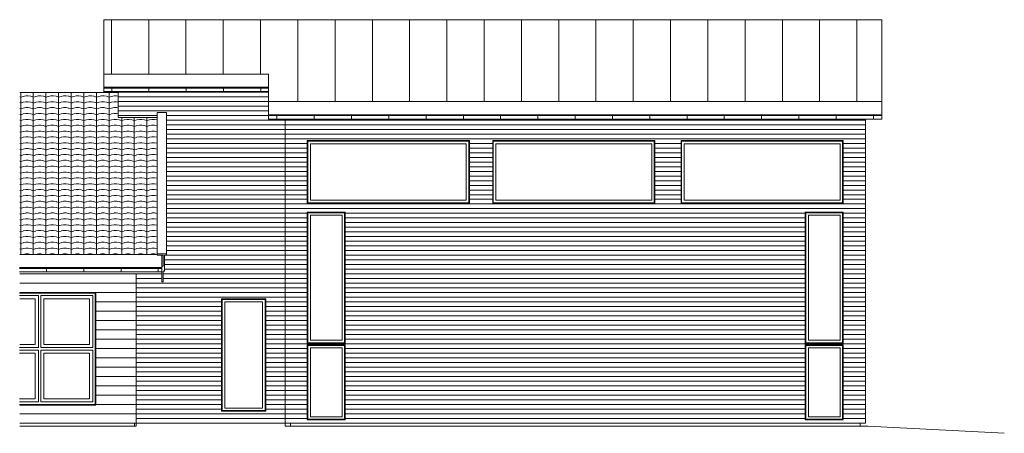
# Model space of a CAD drawing. Header units: millimetres. Extents: x -22790 to 29168, y -746 to 6491.
# Tile 2 of 3: x -7080 to 8767, y -165 to 6491. Entities that reach past the tile are written whole.
import ezdxf

# ---------------------------------------------------------------- set-up
doc = ezdxf.new("R2010")
doc.units = ezdxf.units.MM
for name, color, linetype, lineweight in [('A20_generelt', 1, 'Continuous', 9), ('A233_dør vindu', 2, 'Continuous', 9), ('A25_dekker', 3, 'Continuous', 9), ('A26_yttertak', 3, 'Continuous', 9), ('A85_skravur', 4, 'Continuous', 9)]:
    doc.layers.add(name, color=color, linetype=linetype, lineweight=lineweight)
pattern_1 = [(0, (-5279.88, 0), (0, 150), [])]

# ---------------------------------------------------------------- blocks, each defined once
blk = doc.blocks.new('Focus-Hel Rute fast - 26x11M_dyttefuge 10mm-743462-Vest')
at = {"layer": 'A233_dør vindu'}
for p, q in [((15748, 3545), (15748, 4535)), ((15748, 4535), (18338, 4535)), ((18298, 4495), (15788, 4495)), ((15788, 4495), (15788, 3585)), ((18298, 3585), (18298, 4495)), ((18338, 4535), (18338, 3545)), ((15748, 3545), (18338, 3545)), ((18298, 3585), (15788, 3585))]:
    blk.add_line(p, q, dxfattribs=at)
blk = doc.blocks.new('Focus-Hel Rute fast - 5x12M_dyttefuge 10mm-728227-Vest')
at = {"layer": 'A233_dør vindu'}
for p, q in [((20779, 1250), (21369, 1250)), ((20779, 60), (20779, 1250)), ((20819, 1210), (20819, 100)), ((21329, 1210), (20819, 1210)), ((21329, 100), (21329, 1210)), ((21369, 1250), (21369, 60)), ((20779, 60), (21369, 60)), ((21329, 100), (20819, 100))]:
    blk.add_line(p, q, dxfattribs=at)
blk = doc.blocks.new('Focus-Hel Rute fast - 5x21M_dyttefuge 10mm-728258-Vest')
at = {"layer": 'A233_dør vindu'}
for p, q in [((20779, 3383), (21369, 3383)), ((20779, 1293), (20779, 3383)), ((20819, 3343), (20819, 1333)), ((21329, 3343), (20819, 3343)), ((21329, 1333), (21329, 3343)), ((21369, 3383), (21369, 1293)), ((20779, 1293), (21369, 1293)), ((21329, 1333), (20819, 1333))]:
    blk.add_line(p, q, dxfattribs=at)
blk = doc.blocks.new('FP_17-Vest')
at = {"layer": 'A26_yttertak'}
for p, q in [((8124, 2431), (10410, 2431)), ((8556, 2487), (8556, 2477)), ((8556, 2477), (8556, 2462)), ((8556, 2462), (8556, 2449)), ((8556, 2449), (8556, 2439)), ((8556, 2439), (8556, 2432)), ((9156, 2487), (9156, 2477)), ((9156, 2477), (9156, 2462)), ((9156, 2462), (9156, 2449)), ((9156, 2449), (9156, 2439)), ((9156, 2439), (9156, 2432)), ((9756, 2487), (9756, 2477)), ((9756, 2477), (9756, 2462)), ((9756, 2462), (9756, 2449)), ((9756, 2449), (9756, 2439)), ((9756, 2439), (9756, 2432)), ((10356, 2487), (10356, 2477)), ((10356, 2477), (10356, 2462)), ((10356, 2462), (10356, 2449)), ((10356, 2449), (10356, 2439)), ((10356, 2439), (10356, 2432))]:
    blk.add_line(p, q, dxfattribs=at)
blk = doc.blocks.new('FP_18-Vest')
at = {"layer": 'A26_yttertak'}
for p, q in [((8556, 2488), (8556, 2487)), ((9156, 2488), (9156, 2487)), ((9756, 2488), (9756, 2487)), ((10356, 2488), (10356, 2487))]:
    blk.add_line(p, q, dxfattribs=at)
blk = doc.blocks.new('FP_19-Vest')
at = {"layer": 'A26_yttertak'}
blk.add_line((8124, 2487), (10410, 2487), dxfattribs=at)
blk = doc.blocks.new('FP_20-Vest')
at = {"layer": 'A26_yttertak'}
for p, q in [((10410, 2501), (8124, 2501)), ((8556, 2494), (8556, 2499)), ((8556, 2489), (8556, 2494)), ((8556, 2487), (8556, 2489)), ((9156, 2494), (9156, 2499)), ((9156, 2489), (9156, 2494)), ((9156, 2487), (9156, 2489)), ((9756, 2494), (9756, 2499)), ((9756, 2489), (9756, 2494)), ((9756, 2487), (9756, 2489)), ((10356, 2494), (10356, 2499)), ((10356, 2489), (10356, 2494)), ((10356, 2487), (10356, 2489))]:
    blk.add_line(p, q, dxfattribs=at)
blk = doc.blocks.new('FP_21-Vest')
at = {"layer": 'A26_yttertak'}
for p, q in [((12266, 4948), (12266, 4938)), ((12266, 4938), (12266, 4923)), ((12266, 4923), (12266, 4909)), ((12866, 4948), (12866, 4938)), ((12866, 4938), (12866, 4923)), ((12866, 4923), (12866, 4909)), ((13466, 4948), (13466, 4938)), ((13466, 4938), (13466, 4923)), ((13466, 4923), (13466, 4909)), ((14066, 4948), (14066, 4938)), ((14066, 4938), (14066, 4923)), ((14066, 4923), (14066, 4909)), ((14666, 4948), (14666, 4938)), ((14666, 4938), (14666, 4923)), ((14666, 4923), (14666, 4909)), ((15266, 4948), (15266, 4938)), ((15266, 4938), (15266, 4923)), ((15266, 4923), (15266, 4909)), ((15866, 4948), (15866, 4938)), ((15866, 4938), (15866, 4923)), ((15866, 4923), (15866, 4909)), ((16466, 4948), (16466, 4938)), ((16466, 4938), (16466, 4923)), ((16466, 4923), (16466, 4909)), ((17066, 4948), (17066, 4938)), ((17066, 4938), (17066, 4923)), ((17066, 4923), (17066, 4909)), ((17666, 4948), (17666, 4938)), ((17666, 4938), (17666, 4923)), ((17666, 4923), (17666, 4909)), ((18266, 4948), (18266, 4938)), ((18266, 4938), (18266, 4923)), ((18266, 4923), (18266, 4909)), ((18866, 4948), (18866, 4938)), ((18866, 4938), (18866, 4923)), ((18866, 4923), (18866, 4909)), ((19466, 4948), (19466, 4938)), ((19466, 4938), (19466, 4923)), ((19466, 4923), (19466, 4909)), ((20066, 4948), (20066, 4938)), ((20066, 4938), (20066, 4923)), ((20066, 4923), (20066, 4909)), ((20666, 4948), (20666, 4938)), ((20666, 4938), (20666, 4923)), ((20666, 4923), (20666, 4909)), ((21266, 4948), (21266, 4938)), ((21266, 4938), (21266, 4923)), ((21266, 4923), (21266, 4909)), ((21866, 4948), (21866, 4938)), ((21866, 4938), (21866, 4923)), ((21866, 4923), (21866, 4909)), ((12131, 4892), (22000, 4892)), ((12266, 4909), (12266, 4899)), ((12266, 4899), (12266, 4893)), ((12866, 4909), (12866, 4899)), ((12866, 4899), (12866, 4893)), ((13466, 4909), (13466, 4899)), ((13466, 4899), (13466, 4893)), ((14066, 4909), (14066, 4899)), ((14066, 4899), (14066, 4893)), ((14666, 4909), (14666, 4899)), ((14666, 4899), (14666, 4893)), ((15266, 4909), (15266, 4899)), ((15266, 4899), (15266, 4893)), ((15866, 4909), (15866, 4899)), ((15866, 4899), (15866, 4893)), ((16466, 4909), (16466, 4899)), ((16466, 4899), (16466, 4893)), ((17066, 4909), (17066, 4899)), ((17066, 4899), (17066, 4893)), ((17666, 4909), (17666, 4899)), ((17666, 4899), (17666, 4893)), ((18266, 4909), (18266, 4899)), ((18266, 4899), (18266, 4893)), ((18866, 4909), (18866, 4899)), ((18866, 4899), (18866, 4893)), ((19466, 4909), (19466, 4899)), ((19466, 4899), (19466, 4893)), ((20066, 4909), (20066, 4899)), ((20066, 4899), (20066, 4893)), ((20666, 4909), (20666, 4899)), ((20666, 4899), (20666, 4893)), ((21266, 4909), (21266, 4899)), ((21266, 4899), (21266, 4893)), ((21866, 4909), (21866, 4899)), ((21866, 4899), (21866, 4893))]:
    blk.add_line(p, q, dxfattribs=at)
blk = doc.blocks.new('FP_22-Vest')
at = {"layer": 'A26_yttertak'}
for p, q in [((12266, 4949), (12266, 4948)), ((12866, 4949), (12866, 4948)), ((13466, 4949), (13466, 4948)), ((14066, 4949), (14066, 4948)), ((14666, 4949), (14666, 4948)), ((15266, 4949), (15266, 4948)), ((15866, 4949), (15866, 4948)), ((16466, 4949), (16466, 4948)), ((17066, 4949), (17066, 4948)), ((17666, 4949), (17666, 4948)), ((18266, 4949), (18266, 4948)), ((18866, 4949), (18866, 4948)), ((19466, 4949), (19466, 4948)), ((20066, 4949), (20066, 4948)), ((20666, 4949), (20666, 4948)), ((21266, 4949), (21266, 4948)), ((21866, 4949), (21866, 4948))]:
    blk.add_line(p, q, dxfattribs=at)
blk = doc.blocks.new('FP_23-Vest')
at = {"layer": 'A26_yttertak'}
blk.add_line((12131, 4948), (22000, 4948), dxfattribs=at)
blk = doc.blocks.new('FP_24-Vest')
at = {"layer": 'A26_yttertak'}
for p, q in [((22000, 4961), (12131, 4961)), ((12266, 4955), (12266, 4960)), ((12266, 4950), (12266, 4955)), ((12266, 4947), (12266, 4950)), ((12866, 4955), (12866, 4960)), ((12866, 4950), (12866, 4955)), ((12866, 4947), (12866, 4950)), ((13466, 4955), (13466, 4960)), ((13466, 4950), (13466, 4955)), ((13466, 4947), (13466, 4950)), ((14066, 4955), (14066, 4960)), ((14066, 4950), (14066, 4955)), ((14066, 4947), (14066, 4950)), ((14666, 4955), (14666, 4960)), ((14666, 4950), (14666, 4955)), ((14666, 4947), (14666, 4950)), ((15266, 4955), (15266, 4960)), ((15266, 4950), (15266, 4955)), ((15266, 4947), (15266, 4950)), ((15866, 4955), (15866, 4960)), ((15866, 4950), (15866, 4955)), ((15866, 4947), (15866, 4950)), ((16466, 4955), (16466, 4960)), ((16466, 4950), (16466, 4955)), ((16466, 4947), (16466, 4950)), ((17066, 4955), (17066, 4960)), ((17066, 4950), (17066, 4955)), ((17066, 4947), (17066, 4950)), ((17666, 4955), (17666, 4960)), ((17666, 4950), (17666, 4955)), ((17666, 4947), (17666, 4950)), ((18266, 4955), (18266, 4960)), ((18266, 4950), (18266, 4955)), ((18266, 4947), (18266, 4950)), ((18866, 4955), (18866, 4960)), ((18866, 4950), (18866, 4955)), ((18866, 4947), (18866, 4950)), ((19466, 4955), (19466, 4960)), ((19466, 4950), (19466, 4955)), ((19466, 4947), (19466, 4950)), ((20066, 4955), (20066, 4960)), ((20066, 4950), (20066, 4955)), ((20066, 4947), (20066, 4950)), ((20666, 4955), (20666, 4960)), ((20666, 4950), (20666, 4955)), ((20666, 4947), (20666, 4950)), ((21266, 4955), (21266, 4960)), ((21266, 4950), (21266, 4955)), ((21266, 4947), (21266, 4950)), ((21866, 4955), (21866, 4960)), ((21866, 4950), (21866, 4955)), ((21866, 4947), (21866, 4950))]:
    blk.add_line(p, q, dxfattribs=at)
blk = doc.blocks.new('FP_25-Vest')
at = {"layer": 'A26_yttertak'}
for p, q in [((9605, 5390), (9605, 5380)), ((10205, 5390), (10205, 5380)), ((10805, 5390), (10805, 5380)), ((11405, 5390), (11405, 5380)), ((12005, 5390), (12005, 5380)), ((9479, 5334), (12131, 5334)), ((9605, 5380), (9605, 5365)), ((9605, 5365), (9605, 5352)), ((9605, 5352), (9605, 5342)), ((9605, 5342), (9605, 5335)), ((10205, 5380), (10205, 5365)), ((10205, 5365), (10205, 5352)), ((10205, 5352), (10205, 5342)), ((10205, 5342), (10205, 5335)), ((10805, 5380), (10805, 5365)), ((10805, 5365), (10805, 5352)), ((10805, 5352), (10805, 5342)), ((10805, 5342), (10805, 5335)), ((11405, 5380), (11405, 5365)), ((11405, 5365), (11405, 5352)), ((11405, 5352), (11405, 5342)), ((11405, 5342), (11405, 5335)), ((12005, 5380), (12005, 5365)), ((12005, 5365), (12005, 5352)), ((12005, 5352), (12005, 5342)), ((12005, 5342), (12005, 5335))]:
    blk.add_line(p, q, dxfattribs=at)
blk = doc.blocks.new('FP_26-Vest')
at = {"layer": 'A26_yttertak'}
for p, q in [((9605, 5391), (9605, 5390)), ((10205, 5391), (10205, 5390)), ((10805, 5391), (10805, 5390)), ((11405, 5391), (11405, 5390)), ((12005, 5391), (12005, 5390))]:
    blk.add_line(p, q, dxfattribs=at)
blk = doc.blocks.new('FP_27-Vest')
at = {"layer": 'A26_yttertak'}
blk.add_line((9479, 5390), (12131, 5390), dxfattribs=at)
blk = doc.blocks.new('FP_28-Vest')
at = {"layer": 'A26_yttertak'}
for p, q in [((12131, 5403), (9479, 5403)), ((9605, 5397), (9605, 5402)), ((9605, 5392), (9605, 5397)), ((9605, 5389), (9605, 5392)), ((10205, 5397), (10205, 5402)), ((10205, 5392), (10205, 5397)), ((10205, 5389), (10205, 5392)), ((10805, 5397), (10805, 5402)), ((10805, 5392), (10805, 5397)), ((10805, 5389), (10805, 5392)), ((11405, 5397), (11405, 5402)), ((11405, 5392), (11405, 5397)), ((11405, 5389), (11405, 5392)), ((12005, 5397), (12005, 5402)), ((12005, 5392), (12005, 5397)), ((12005, 5389), (12005, 5392))]:
    blk.add_line(p, q, dxfattribs=at)
blk = doc.blocks.new('Focus-krysspost åpningsvindu bunn - 18x18M-759566-Vest')
at = {"layer": 'A233_dør vindu'}
for p, q in [((9340, 2090), (8124, 2090)), ((9340, 300), (9340, 2090)), ((8124, 2050), (8425, 2050)), ((8425, 1215), (8425, 2050)), ((8465, 2050), (9300, 2050)), ((8465, 2050), (8465, 1215)), ((9300, 2050), (9300, 1215)), ((8425, 1215), (8124, 1215)), ((8124, 1175), (8425, 1175)), ((8124, 1175), (8425, 1175)), ((8375, 1125), (8124, 1125)), ((8375, 390), (8375, 1125)), ((8425, 1175), (8425, 340)), ((8425, 340), (8425, 1175)), ((9300, 1215), (8465, 1215)), ((8465, 1175), (9300, 1175)), ((8465, 340), (8465, 1175)), ((8465, 1175), (8465, 340)), ((8465, 1175), (9300, 1175)), ((9250, 1125), (8515, 1125)), ((8515, 1125), (8515, 390)), ((9250, 390), (9250, 1125)), ((9300, 1175), (9300, 340)), ((9300, 1175), (9300, 340)), ((8124, 390), (8375, 390)), ((8425, 340), (8124, 340)), ((8425, 340), (8124, 340)), ((9300, 340), (8465, 340)), ((9300, 340), (8465, 340)), ((8515, 390), (9250, 390)), ((8124, 300), (9340, 300))]:
    blk.add_line(p, q, dxfattribs=at)
blk = doc.blocks.new('Focus-Hel Rute fast - 7x18M_dyttefuge 10mm-872921-Vest')
at = {"layer": 'A233_dør vindu'}
for p, q in [((11385, 200), (11385, 1990)), ((11385, 1990), (12075, 1990)), ((12035, 1950), (11425, 1950)), ((11425, 1950), (11425, 240)), ((12035, 240), (12035, 1950)), ((12075, 1990), (12075, 200)), ((11385, 200), (12075, 200)), ((12035, 240), (11425, 240))]:
    blk.add_line(p, q, dxfattribs=at)

msp = doc.modelspace()

# ---------------------------------------------------------------- hatches: boundary and pattern name
at = {"layer": 'A26_yttertak'}
h = msp.add_hatch(dxfattribs=at)
h.set_pattern_fill('FP_15', color=256, style=0, pattern_type=2)
h.set_pattern_definition([(90, (-3204.9, 2256.5), (-600, 4e-14), [])])
h.paths.add_polyline_path([(0, 5174), (6795, 5174), (6795, 6491), (6195, 6491), (6195, 5402), (-2474, 5402), (-2474, 5844), (-5126, 5844), (-5126, 6491), (-5726, 6491), (-5726, 5616), (-3074, 5616), (-3074, 5174), (-253, 5174)])
h = msp.add_hatch(dxfattribs=at)
h.set_pattern_fill('FP_17', color=256, style=0, pattern_type=2)
h.set_pattern_definition([(90, (-15204.9, 2256.5), (-600, 4e-14), [])])
h.paths.add_polyline_path([(1012, 5402), (6195, 5402), (6195, 6491), (-5126, 6491), (-5126, 5844), (-2474, 5844), (-2474, 5402), (506, 5402)])
h = msp.add_hatch(dxfattribs=at)
h.set_pattern_fill('FP_16', color=256, style=0, pattern_type=2)
h.set_pattern_definition([(0, (-21613.6, 6111.41), (0, 94.188), [40.64, -162.56]), (17.172, (-21694.88, 6092.57), (203.197595, 94.19212), [42.536, -595.506]), (162.828, (-21491.68, 6092.57), (-203.197595, 94.19212), [42.536, -595.506]), (8.783, (-21654.24, 6105.128), (406.39994, 94.18673), [41.122, -575.711]), (351.217, (-21572.96, 6111.407), (406.39994, -94.18673), [41.122, -575.703]), (90, (-21694.88, 6092.57), (-203.2, 1e-14), [])])
h.paths.add_polyline_path([(-7080, 2713), (-4867, 2713), (-4867, 4917), (-5493, 4917), (-5493, 5321), (-7080, 5321), (-7080, 2762)])
at = {"layer": 'A85_skravur'}
h = msp.add_hatch(dxfattribs=at)
h.set_pattern_fill('FP_18', color=256, style=0, pattern_type=2)
h.set_pattern_definition([(0, (-5279.88, 0), (0, 75), [])])
h.paths.add_polyline_path([(-5205, 0), (-2810, 0), (-2810, 4892), (-3074, 4892), (-3074, 5334), (-5493, 5334), (-5493, 4917), (-4867, 4917), (-4867, 4998), (-4719, 4998), (-4719, 2700), (-4749, 2700), (-4749, 2444), (-4772, 2444), (-4772, 2271), (-4795, 2271), (-4795, 2400), (-5205, 2400), (-5205, 53)])
h.paths.add_polyline_path([(-3120, 190), (-3830, 190), (-3830, 2000), (-3120, 2000), (-3120, 746)])
h = msp.add_hatch(dxfattribs=at)
h.set_pattern_fill('FP_14', color=256, style=0, pattern_type=2)
h.set_pattern_definition([(0, (-2626.02, 0), (0, 75), [])])
h.paths.add_polyline_path([(-2810, 0), (6531, 0), (6531, 4892), (-2810, 4892), (-2810, 242)])
h.paths.add_polyline_path([(-2023, 50), (-2453, 50), (-2453, 1260), (-1843, 1260), (-1843, 50)])
h.paths.add_polyline_path([(6174, 50), (5564, 50), (5564, 1260), (6174, 1260), (6174, 746)])
h.paths.add_polyline_path([(-2453, 1283), (-2453, 3393), (-1843, 3393), (-1843, 1283), (-2434, 1283)])
h.paths.add_polyline_path([(5564, 1283), (5564, 3393), (6174, 3393), (6174, 1283), (6069, 1283)])
h.paths.add_polyline_path([(157, 3535), (-2453, 3535), (-2453, 4545), (157, 4545), (157, 3771)])
h.paths.add_polyline_path([(533, 3535), (533, 4545), (3143, 4545), (3143, 3535), (1012, 3535)])
h.paths.add_polyline_path([(6069, 3535), (3564, 3535), (3564, 4545), (6174, 4545), (6174, 3535)])
h = msp.add_hatch(dxfattribs=at)
h.set_pattern_fill('FP_13', color=256, style=0, pattern_type=2)
h.set_pattern_definition(pattern_1)
h.paths.add_polyline_path([(-7080, 0), (-5355, 0), (-5355, 2400), (-7080, 2400), (-7080, 2100), (-5855, 2100), (-5855, 290), (-7080, 290), (-7080, 217)])
h = msp.add_hatch(dxfattribs=at)
h.set_pattern_fill('FP_13', color=256, style=0, pattern_type=2)
h.set_pattern_definition(pattern_1)
h.paths.add_polyline_path([(-5215, 0), (-5205, 0), (-5205, 2400), (-5355, 2400), (-5355, 0), (-5247, 0)])

# ---------------------------------------------------------------- linework, layer by layer
at = {"layer": 'A20_generelt'}
for p, q in [((-6830, 2000), (-7080, 2000)), ((-6830, 1265), (-6830, 2000)), ((-6690, 2000), (-6690, 1265)), ((-5955, 2000), (-6690, 2000)), ((-5955, 1265), (-5955, 2000)), ((-7080, 1265), (-6830, 1265)), ((-6690, 1265), (-5955, 1265)), ((-2810, 0), (-5205, 0)), ((-5205, 0), (-5205, -50)), ((-5205, -50), (-7080, -50)), ((-2810, -50), (-2810, 0)), ((6570, -50), (-2810, -50)), ((8767, -165), (6570, -50))]:
    msp.add_line(p, q, dxfattribs=at)
at = {"layer": 'A25_dekker'}
for p, q in [((-5230, 0), (-5230, -50)), ((-2719, -50), (-2719, 0)), ((6449, 0), (6449, -50)), ((-5205, -50), (-5230, -50))]:
    msp.add_line(p, q, dxfattribs=at)
at = {"layer": 'A26_yttertak'}
for p, q in [((-5726, 6491), (-5726, 5390)), ((6795, 6491), (-5726, 6491)), ((6795, 4948), (6795, 6491)), ((-5726, 5616), (-3074, 5616)), ((-3074, 5616), (-3074, 4948)), ((-5726, 5390), (-5726, 5321)), ((-3074, 5390), (-5726, 5390)), ((-5493, 5321), (-7080, 5321)), ((-3074, 5174), (6795, 5174)), ((-4867, 4998), (-4719, 4998)), ((-4867, 2700), (-4867, 4998)), ((-4719, 4998), (-4719, 2700)), ((-3074, 4948), (-3074, 4892)), ((6795, 4948), (-3074, 4948)), ((6795, 4892), (6795, 4948)), ((-7080, 2713), (-4867, 2713)), ((-4719, 2724), (-4867, 2724)), ((-4867, 2700), (-4772, 2700)), ((-4795, 2700), (-4795, 2271)), ((-4772, 2700), (-4772, 2526)), ((-4749, 2444), (-4749, 2700)), ((-4749, 2700), (-4719, 2700)), ((-4795, 2487), (-7080, 2487)), ((-4795, 2400), (-7080, 2400)), ((-4772, 2526), (-4795, 2526)), ((-4772, 2271), (-4772, 2444)), ((-4772, 2444), (-4749, 2444)), ((-4795, 2271), (-4772, 2271))]:
    msp.add_line(p, q, dxfattribs=at)
at = {"layer": 'A85_skravur'}
for p, q in [((-5493, 5334), (-5493, 4917)), ((-5493, 4917), (-4867, 4917)), ((-2810, 4892), (-2810, 0)), ((6531, 0), (6531, 4892)), ((-2453, 4545), (157, 4545)), ((-2453, 3535), (-2453, 4545)), ((-2443, 4545), (-2443, 4535)), ((157, 4545), (157, 3535)), ((533, 4545), (3143, 4545)), ((533, 3535), (533, 4545)), ((3143, 4545), (3143, 3535)), ((3564, 4545), (6174, 4545)), ((3564, 3535), (3564, 4545)), ((6164, 4535), (6164, 4545)), ((6174, 4545), (6174, 3535)), ((157, 3535), (-2453, 3535)), ((-2443, 3545), (-2443, 3535)), ((3143, 3535), (533, 3535)), ((6174, 3535), (3564, 3535)), ((6164, 3535), (6164, 3545)), ((-2453, 3393), (-1843, 3393)), ((-2453, 1283), (-2453, 3393)), ((-1843, 3393), (-1843, 1283)), ((5564, 3393), (6174, 3393)), ((5564, 1283), (5564, 3393)), ((6174, 3393), (6174, 1283)), ((-5205, 2400), (-5205, 0)), ((-7080, 2100), (-5855, 2100)), ((-5855, 2100), (-5855, 290)), ((-3830, 2000), (-3120, 2000)), ((-3830, 190), (-3830, 2000)), ((-3120, 2000), (-3120, 190)), ((-1843, 1283), (-2453, 1283)), ((6174, 1283), (5564, 1283)), ((-2453, 1260), (-1843, 1260)), ((-2453, 50), (-2453, 1260)), ((-1843, 1260), (-1843, 50)), ((5564, 1260), (6174, 1260)), ((5564, 50), (5564, 1260)), ((6174, 1260), (6174, 50)), ((-5855, 290), (-7080, 290)), ((-3120, 190), (-3830, 190)), ((-7080, 0), (-5205, 0)), ((-2810, 0), (6531, 0)), ((-1843, 50), (-2453, 50)), ((6174, 50), (5564, 50))]:
    msp.add_line(p, q, dxfattribs=at)

# ---------------------------------------------------------------- block references
at = {"layer": 'A233_dør vindu'}
for name, p in [('Focus-Hel Rute fast - 26x11M_dyttefuge 10mm-743462-Vest', (-18190, 0)), ('Focus-Hel Rute fast - 26x11M_dyttefuge 10mm-743462-Vest', (-15205, 0)), ('Focus-Hel Rute fast - 26x11M_dyttefuge 10mm-743462-Vest', (-12174, 0)), ('Focus-Hel Rute fast - 5x21M_dyttefuge 10mm-728258-Vest', (-23221, 0)), ('Focus-Hel Rute fast - 5x21M_dyttefuge 10mm-728258-Vest', (-15205, 0)), ('Focus-krysspost åpningsvindu bunn - 18x18M-759566-Vest', (-15205, 0)), ('Focus-Hel Rute fast - 7x18M_dyttefuge 10mm-872921-Vest', (-15205, 0)), ('Focus-Hel Rute fast - 5x12M_dyttefuge 10mm-728227-Vest', (-23221, 0)), ('Focus-Hel Rute fast - 5x12M_dyttefuge 10mm-728227-Vest', (-15205, 0))]:
    msp.add_blockref(name, p, dxfattribs=at)
at = {"layer": 'A26_yttertak'}
for name in ['FP_28-Vest', 'FP_25-Vest', 'FP_27-Vest', 'FP_26-Vest', 'FP_24-Vest', 'FP_21-Vest', 'FP_23-Vest', 'FP_22-Vest', 'FP_20-Vest', 'FP_17-Vest', 'FP_19-Vest', 'FP_18-Vest']:
    msp.add_blockref(name, (-15205, 0), dxfattribs=at)

doc.saveas('drawing.dxf')
